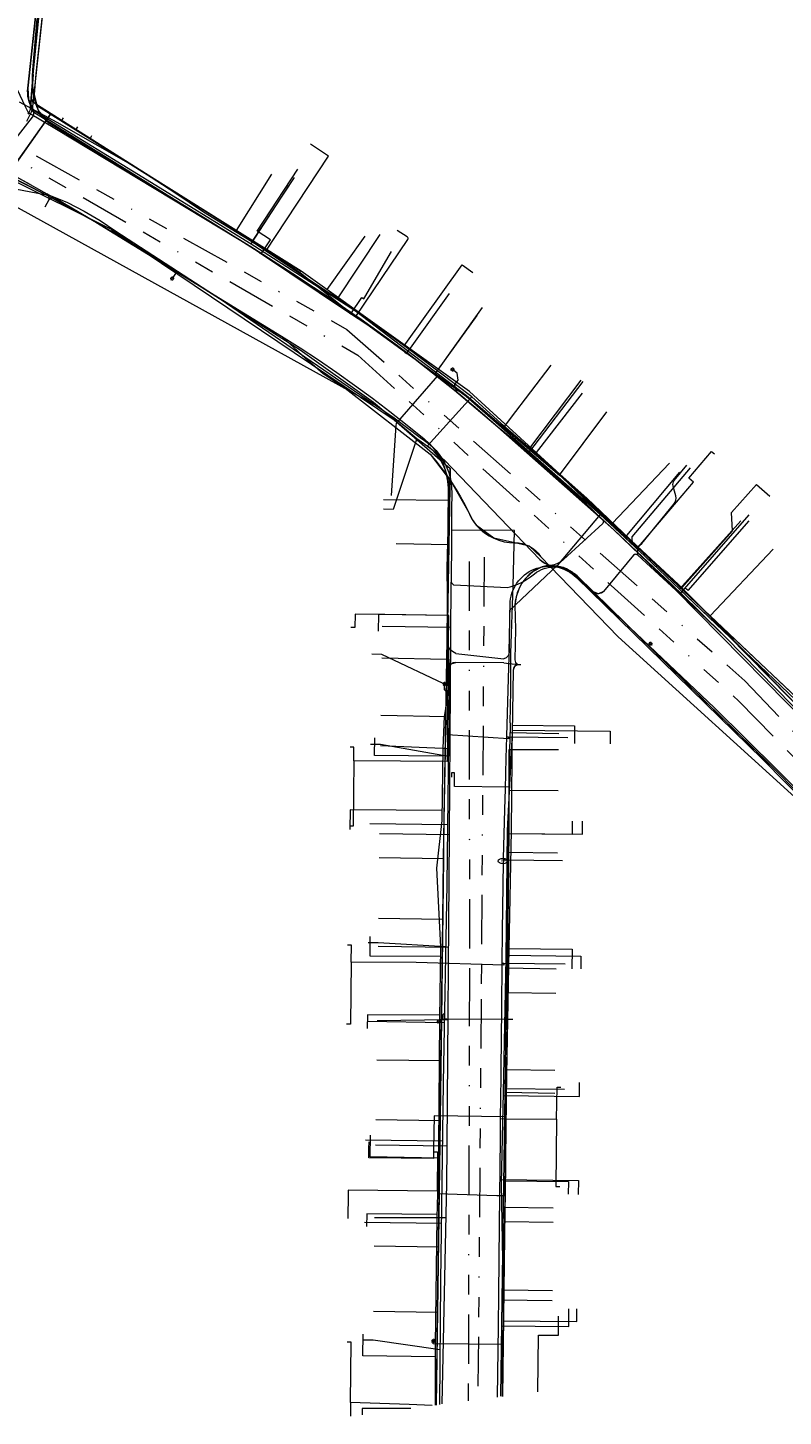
# Model space of a CAD drawing. Header units: metres. Extents: x 191553 to 192958, y 309510 to 310004.
# Tile 25 of 52: x 191921 to 191997, y 309529 to 309669. Entities that reach past the tile are written whole.
import ezdxf
from ezdxf.enums import TextEntityAlignment as Align
from ezdxf.lldxf.tags import DXFTag

# ---------------------------------------------------------------- set-up
doc = ezdxf.new("R2010")
doc.units = ezdxf.units.M
doc.linetypes.add('RI-OVERIG', pattern=[17, 5, -2, 2, -2, 0, -2, 2, -2])
doc.layers.get('0').update_dxf_attribs({"lineweight": 18})
for name, color, linetype, lineweight in [('B-WE-IE-MEUBILAIR_ENEXIS NETBEHEER BV-S', 7, 'Continuous', 18), ('B-WE-KL-DATA_COAXKABEL_10_ZIGGO BV-G', 90, 'KL-DATA-N', 18), ('B-WE-KL-DATA_COAXKABEL_17_ZIGGO BV-G', 90, 'KL-DATA-N', 18), ('B-WE-KL-DATA_COAXKABEL_7_ZIGGO BV-G', 90, 'KL-DATA-N', 18), ('B-WE-KL-DATA_KABELBED_KPN BV-G', 90, 'Continuous', 18), ('B-WE-KL-DATA_KABELBED_ZIGGO BV-G', 90, 'Continuous', 18), ('B-WE-KL-DATA_MANTELBUIS_75_ZIGGO BV-G', 90, 'Continuous', 18), ('B-WE-KL-DATA_MANTELBUIS_POLYVINYLCHLORIDE PVC_70_KPN BV-G', 90, 'Continuous', 18), ('B-WE-KL-DATA_MANTELBUIS_ZIGGO BV-G', 90, 'Continuous', 18), ('B-WE-KL-ET_LS_DUCT_ENEXIS NETBEHEER BV-G', 190, 'Continuous', 18), ('B-WE-KL-ET_LS_ENEXIS NETBEHEER BV-G', 190, 'KL-LS-N', 18), ('B-WE-KL-ET_LS_KABELBED_ENEXIS NETBEHEER BV-G', 190, 'Continuous', 18), ('B-WE-KL-ET_LS_MANTELBUIS_OVERIG_50_ENEXIS NETBEHEER BV-G', 190, 'Continuous', 18), ('B-WE-KL-ET_MS_ENEXIS NETBEHEER BV-G', 130, 'KL-MS-N', 18), ('B-WE-KL-ET_MS_KABELBED_ENEXIS NETBEHEER BV-G', 130, 'Continuous', 18), ('B-WE-KL-ET_MS_MANTELBUIS_50_ENEXIS NETBEHEER BV-G', 130, 'Continuous', 18), ('B-WE-KL-GAS_LD_OVERIG_15_ENEXIS NETBEHEER BV-G', 50, 'KL-GAS-LD-N', 18), ('B-WE-KL-GAS_LD_POLYETHYLEEN PE_25_ENEXIS NETBEHEER BV-G', 50, 'KL-GAS-LD-N', 18), ('B-WE-KL-GAS_LD_POLYVINYLCHLORIDE PVC_63_ENEXIS NETBEHEER BV-G', 50, 'KL-GAS-LD-N', 18), ('B-WE-KL-GAS_LD_POLYVINYLCHLORIDE PVC_90_ENEXIS NETBEHEER BV-G', 50, 'KL-GAS-LD-N', 18), ('B-WE-KL-GAS_LD_STAAL_25_ENEXIS NETBEHEER BV-G', 50, 'KL-GAS-LD-N', 18), ('B-WE-KL-GAS_LD_STAAL_30_ENEXIS NETBEHEER BV-G', 50, 'KL-GAS-LD-N', 18), ('B-WE-KL-WATER_100_NV WATERLEIDINGMAATSCHAPPIJ LIMBURG-G', 170, 'KL-WATER-N', 18), ('B-WE-KL-WATER_200_NV WATERLEIDINGMAATSCHAPPIJ LIMBURG-G', 170, 'KL-WATER-N', 18), ('B-WE-KL-WATER_25_NV WATERLEIDINGMAATSCHAPPIJ LIMBURG-G', 170, 'KL-WATER-N', 18), ('B-WE-KL-WATER_32_NV WATERLEIDINGMAATSCHAPPIJ LIMBURG-G', 170, 'KL-WATER-N', 18), ('B-WE-KL-WATER_33_NV WATERLEIDINGMAATSCHAPPIJ LIMBURG-G', 170, 'KL-WATER-N', 18), ('B-WE-KL-WATER_80_NV WATERLEIDINGMAATSCHAPPIJ LIMBURG-G', 170, 'KL-WATER-N', 18), ('B-WE-KL-WATER_NV WATERLEIDINGMAATSCHAPPIJ LIMBURG-G', 170, 'KL-WATER-N', 18), ('B-WE-KL-WATER_NV WATERLEIDINGMAATSCHAPPIJ LIMBURG-S', 170, 'Continuous', 18), ('B-WE-RI-VRIJVERVAL_POLYVINYLCHLORIDE PVC_310_GEMEENTE GULPEN   WITTEM-G', 210, 'RI-OVERIG', 18), ('V-WE-KL-ET_MS_ENEXIS NETBEHEER BV-G', 130, 'KL-MS-V', 18)]:
    doc.layers.add(name, color=color, linetype=linetype, lineweight=lineweight)
doc.styles.add('NLCS-ISO', font='NLCS-ISO.ttf')
doc.styles.get("Standard").update_dxf_attribs({"font": 'arial.ttf'})
tags = doc.linetypes.add('KL-DATA-N', pattern='A,4,-1,[101,NLCS.SHX,S=0.5,R=0,X=0,Y=0],-1,4,-1,["D",Standard,S=1,R=0,X=-0.25,Y=-0.5],-1.5', length=12.5).pattern_tags.tags
tags[18] = DXFTag(74, 10)
tags = doc.linetypes.add('KL-GAS-LD-N', pattern='A,4,-1,[69,NLCS.SHX,S=0.5,R=0,X=0,Y=0],-1,4,-1,["L",Standard,S=1,R=0,X=0.25,Y=-0.5],-2', length=13).pattern_tags.tags
tags[18] = DXFTag(74, 10)
tags = doc.linetypes.add('KL-LS-N', pattern='A,4,-1,[103,NLCS.SHX,S=0.75,R=0,X=0,Y=0],-1,4,-1,["L",Standard,S=1,R=0,X=0,Y=-0.5],-2', length=13).pattern_tags.tags
tags[18] = DXFTag(74, 10)
tags = doc.linetypes.add('KL-MS-N', pattern='A,4,-1,[103,NLCS.SHX,S=0.75,R=0,X=0,Y=0],-1,4,-1,["M",Standard,S=1,R=0,X=0,Y=-0.5],-2', length=13).pattern_tags.tags
tags[18] = DXFTag(74, 10)
tags = doc.linetypes.add('KL-MS-V', pattern='A,2,[24,NLCS.SHX,S=0.5,R=0,X=0,Y=0],2,-1,[103,NLCS.SHX,S=0.75,R=0,X=0,Y=0],-1,2,[24,NLCS.SHX,S=0.5,R=0,X=0,Y=0],2,-1,["M",Standard,S=1,R=0,X=0,Y=-0.5],-2', length=13).pattern_tags.tags
tags[34] = DXFTag(74, 10)
doc.linetypes.add('KL-WATER-N', pattern='A,7,-0.5,[168,NLCS.SHX,S=0.75,R=0,X=0.75,Y=0],-2', length=9.5)

# ---------------------------------------------------------------- blocks, each defined once
blk = doc.blocks.new('SIE-MEUBILAIR_PAAL_LICHTMAST-SO')
for points in [[(-0.62, 0), (-1, 0)], [(-0.71, 0.71), (-0.44, 0.44)], [(0, 1), (0, 0.62)], [(0.44, 0.44), (0.71, 0.71)], [(1, 0), (0.62, 0)], [(-0.71, -0.71), (-0.44, -0.44)], [(0, -0.62), (0, -1)], [(0.44, -0.44), (0.71, -0.71)]]:
    blk.add_lwpolyline(points)
blk.add_circle((0, 0), 0.5)
blk = doc.blocks.new('SKL-WATER_BRANDKRAAN_BRANDPUT-SO')
at = {"color": 0, "linetype": 'ByBlock', "lineweight": 18}
blk.add_ellipse((0, 0), major_axis=(2.5, 0), ratio=0.54, dxfattribs=at)
at = {"color": 0, "linetype": 'ByBlock', "lineweight": 18, "style": 'NLCS-ISO'}
blk.add_text('bk', height=1.5, dxfattribs=at).set_placement((0.16, 0), align=Align.MIDDLE_CENTER)

msp = doc.modelspace()

# ---------------------------------------------------------------- linework, layer by layer
at = {"layer": 'B-WE-KL-DATA_COAXKABEL_10_ZIGGO BV-G', "flags": 128}
msp.add_lwpolyline([(191927.221, 309658.092), (191925.786, 309658.992)], dxfattribs=at)
at = {"layer": 'B-WE-KL-DATA_COAXKABEL_17_ZIGGO BV-G', "flags": 128}
for points in [[(191929.741, 309687.759), (191928.546, 309686.264), (191927.365, 309684.693), (191926.199, 309683.051), (191925.721, 309682.326), (191925.238, 309681.53), (191924.753, 309680.667), (191924.266, 309679.739), (191923.78, 309678.749), (191923.295, 309677.701), (191922.814, 309676.597), (191922.338, 309675.442), (191921.42, 309665.058)], [(191921.458, 309663.102), (191921.418, 309663.711), (191921.405, 309664.369), (191921.42, 309665.058)], [(191921.458, 309663.102), (191921.488, 309662.822)], [(191927.221, 309658.092), (191923.239, 309660.589), (191919.243, 309654.912), (191918.754, 309654.203)], [(191921.998, 309661.367), (191927.221, 309658.092)], [(191921.998, 309661.367), (191948.601, 309644.682)], [(191929.393, 309648.892), (191958.008, 309629.637), (191963.678, 309624.692), (191963.393, 309609.126)], [(191974.802, 309624.108), (192002.831, 309597.615)]]:
    msp.add_lwpolyline(points, dxfattribs=at)
at = {"layer": 'B-WE-KL-DATA_COAXKABEL_7_ZIGGO BV-G', "flags": 128}
for points in [[(191925.786, 309658.992), (191921.998, 309661.367), (191921.925, 309661.418), (191921.855, 309661.499), (191921.788, 309661.609), (191921.726, 309661.748), (191921.668, 309661.914), (191921.614, 309662.106), (191921.567, 309662.322), (191921.524, 309662.562), (191921.488, 309662.822)], [(191942.019, 309648.81), (191925.786, 309658.992)], [(191951.177, 309642.836), (191948.601, 309644.682), (191925.786, 309658.992)], [(191965.615, 309632.491), (191948.601, 309644.682)], [(191962.469, 309634.745), (191948.601, 309644.682)], [(191989.97, 309609.771), (191974.802, 309624.108), (191965.615, 309632.491)], [(191980.075, 309619.124), (191974.802, 309624.108)], [(191963.538, 309617.017), (191963.393, 309609.126), (191963.041, 309589.05)], [(191963.328, 309605.404), (191963.041, 309589.05)], [(191963.226, 309599.597), (191963.041, 309589.05), (191962.794, 309568.956)], [(191969.43, 309568.93), (191969.652, 309588.045), (191969.652, 309596.232)], [(191962.994, 309585.221), (191962.794, 309568.956)], [(191962.794, 309568.956), (191962.519, 309548.857), (191962.264, 309529.857)], [(191962.39, 309539.261), (191962.794, 309568.956)], [(191962.479, 309545.883), (191962.794, 309568.956)], [(191962.653, 309558.67), (191962.794, 309568.956)], [(191962.794, 309568.956), (191969.43, 309568.93)], [(191969.43, 309568.93), (191969.237, 309552.277), (191968.959, 309530.731)], [(191969.43, 309568.93), (191969.371, 309563.839)], [(191969.237, 309552.277), (191969.098, 309541.522)], [(191969.237, 309552.277), (191969.187, 309548.429)]]:
    msp.add_lwpolyline(points, dxfattribs=at)
at = {"layer": 'B-WE-KL-DATA_KABELBED_KPN BV-G', "flags": 128}
for points in [[(191921.397, 309661.056), (191923.949, 309684.847)], [(191921.397, 309661.056), (191920.804, 309659.831)], [(191921.397, 309661.056), (191931.518, 309654.853), (191943.543, 309647.447), (191943.911, 309647.22), (191954.105, 309640.672), (191965.322, 309632.084), (191974.736, 309624.031)], [(191916.086, 309653.233), (191956.229, 309631.031)], [(191917.659, 309653.407), (191923.184, 309652.363), (191924.932, 309651.626), (191926.626, 309650.771), (191928.257, 309649.802), (191929.818, 309648.724), (191940.385, 309641.878), (191955.167, 309631.744), (191956.229, 309631.031)], [(191943.542, 309647.446), (191943.543, 309647.447), (191947.35, 309653.338)], [(191956.229, 309631.031), (191958.013, 309629.836), (191960.62, 309627.824), (191961.063, 309627.55), (191961.482, 309627.24), (191961.874, 309626.897), (191962.236, 309626.523), (191962.566, 309626.12), (191962.862, 309625.691), (191963.121, 309625.239), (191963.342, 309624.768), (191963.524, 309624.28), (191963.664, 309623.778), (191963.763, 309623.267), (191963.819, 309622.749), (191963.832, 309622.228), (191963.819, 309620.503), (191963.805, 309618.459), (191963.805, 309618.458)], [(191975.026, 309623.756), (191974.736, 309624.031), (191979.534, 309630.434)], [(191981.392, 309617.715), (191986.924, 309624.343)], [(191975.026, 309623.756), (191981.392, 309617.715), (191983.486, 309615.727), (191986.869, 309612.488), (191991.752, 309607.812), (192000, 309599.46)], [(191963.805, 309618.458), (191963.798, 309617.41), (191963.77, 309613.25), (191963.769, 309613.206), (191963.769, 309613.205)], [(191970.166, 309618.424), (191963.805, 309618.459)], [(191970.043, 309612.81), (191970.043, 309612.811), (191970.166, 309618.424)], [(191986.869, 309612.488), (191993.075, 309619.409)], [(191970.044, 309612.811), (191970.506, 309612.988), (191970.955, 309613.199), (191971.386, 309613.443), (191971.799, 309613.717), (191972.19, 309614.021), (191972.42, 309614.188), (191972.664, 309614.334), (191972.919, 309614.458), (191973.184, 309614.56), (191973.457, 309614.638), (191973.736, 309614.692), (191974.019, 309614.721), (191974.303, 309614.726), (191974.586, 309614.706), (191974.866, 309614.661), (191975.142, 309614.592), (191975.41, 309614.5), (191975.67, 309614.384), (191975.918, 309614.246), (191990.425, 309600.452), (192000, 309590.966), (192012.539, 309578.544)], [(191962.863, 309529.972), (191963.337, 309552.34), (191963.364, 309556.073), (191963.59, 309587.605), (191963.696, 309602.336), (191963.769, 309613.205)], [(191963.769, 309613.206), (191963.788, 309613.164), (191963.81, 309613.125), (191963.836, 309613.087), (191963.864, 309613.051), (191963.895, 309613.018), (191963.929, 309612.987), (191963.965, 309612.959), (191964.003, 309612.934), (191964.043, 309612.912)], [(191969.453, 309612.639), (191969.75, 309612.718), (191970.043, 309612.811), (191970.044, 309612.811)], [(191969.75, 309598.95), (191969.795, 309602.19), (191969.82, 309606.007), (191970.043, 309612.81)], [(191963.738, 309608.612), (191956.787, 309608.712)], [(191969.75, 309598.95), (191969.736, 309597.95), (191974.649, 309597.867)], [(191968.795, 309530.746), (191968.932, 309540.517), (191969.063, 309549.905), (191969.226, 309561.53), (191969.402, 309574.128), (191969.566, 309585.851), (191969.736, 309597.95)], [(191963.653, 309596.319), (191956.618, 309596.621)], [(191963.59, 309587.605), (191956.523, 309587.707)], [(191969.566, 309585.851), (191974.53, 309585.768)], [(191963.508, 309576.201), (191956.375, 309576.304)], [(191969.402, 309574.128), (191974.39, 309574.044)], [(191963.456, 309568.877), (191956.291, 309568.781)], [(191969.226, 309561.53), (191974.244, 309561.445)], [(191963.364, 309556.073), (191956.103, 309556.178)], [(191969.063, 309549.905), (191974.108, 309549.82)], [(191963.262, 309548.822), (191956.018, 309548.827)], [(191968.932, 309540.517), (191973.995, 309540.432)]]:
    msp.add_lwpolyline(points, dxfattribs=at)
at = {"layer": 'B-WE-KL-DATA_KABELBED_ZIGGO BV-G', "flags": 128}
for points in [[(191923.239, 309660.589), (191921.925, 309661.418), (191921.668, 309661.914), (191921.524, 309662.562), (191921.418, 309663.711), (191921.42, 309665.058), (191921.879, 309670.25)], [(191922.716, 309659.846), (191923.239, 309660.589)], [(191925.786, 309658.992), (191923.239, 309660.589)], [(191925.786, 309658.992), (191925.986, 309659.312)], [(191927.221, 309658.092), (191927.416, 309658.439)], [(191942.019, 309648.81), (191927.221, 309658.092)], [(191929.393, 309648.892), (191918.754, 309654.203)], [(191945.588, 309654.5), (191942.019, 309648.81)], [(191948.601, 309644.682), (191942.019, 309648.81)], [(191955.033, 309648.217), (191951.177, 309642.836)], [(191962.469, 309634.745), (191951.177, 309642.836)], [(191966.374, 309640.195), (191962.469, 309634.745)], [(191972.384, 309626.315), (191965.615, 309632.491), (191962.469, 309634.745)], [(191977.036, 309632.332), (191972.384, 309626.315)], [(191980.075, 309619.124), (191972.384, 309626.315)], [(191963.538, 309617.017), (191963.678, 309624.692)], [(191985.859, 309625.244), (191980.075, 309619.124)], [(191989.97, 309609.771), (191980.075, 309619.124)], [(191958.209, 309617.115), (191963.538, 309617.017)], [(191963.328, 309605.404), (191963.538, 309617.017)], [(191996.362, 309616.534), (191989.97, 309609.771)], [(192002.641, 309597.795), (191989.97, 309609.771)], [(191956.742, 309605.52), (191963.328, 309605.404)], [(191963.226, 309599.597), (191963.328, 309605.404)], [(191956.661, 309599.712), (191963.226, 309599.597)], [(191962.994, 309585.221), (191963.226, 309599.597)], [(191969.652, 309596.232), (191974.635, 309596.232)], [(191969.461, 309571.627), (191969.652, 309592.139)], [(191969.652, 309592.139), (191974.592, 309592.09)], [(191956.492, 309585.301), (191962.994, 309585.221)], [(191962.918, 309579.066), (191962.994, 309585.221)], [(191956.412, 309579.146), (191962.918, 309579.066)], [(191962.794, 309568.956), (191962.918, 309579.066)], [(191969.43, 309568.93), (191969.461, 309571.627)], [(191969.461, 309571.627), (191974.362, 309571.571)], [(191962.736, 309564.737), (191962.794, 309568.956)], [(191962.794, 309568.956), (191963.315, 309568.954)], [(191969.126, 309568.931), (191969.43, 309568.93)], [(191969.43, 309568.93), (191970.019, 309568.922)], [(191956.232, 309564.826), (191962.736, 309564.737)], [(191962.653, 309558.67), (191962.736, 309564.737)], [(191969.187, 309548.429), (191969.371, 309563.839)], [(191969.371, 309563.839), (191974.271, 309563.782)], [(191956.142, 309558.759), (191962.653, 309558.67)], [(191962.479, 309545.883), (191962.653, 309558.67)], [(191969.098, 309541.522), (191969.187, 309548.429)], [(191969.187, 309548.429), (191974.091, 309548.37)], [(191955.983, 309545.97), (191962.479, 309545.883)], [(191962.39, 309539.261), (191962.479, 309545.883)], [(191968.959, 309530.731), (191969.098, 309541.522)], [(191969.098, 309541.522), (191974.008, 309541.463)], [(191955.901, 309539.348), (191962.39, 309539.261)], [(191962.294, 309529.861), (191962.39, 309539.261)]]:
    msp.add_lwpolyline(points, dxfattribs=at)
at = {"layer": 'B-WE-KL-DATA_MANTELBUIS_75_ZIGGO BV-G', "flags": 128}
msp.add_lwpolyline([(191919.219, 309654.877), (191922.716, 309659.846)], dxfattribs=at)
at = {"layer": 'B-WE-KL-DATA_MANTELBUIS_POLYVINYLCHLORIDE PVC_70_KPN BV-G', "flags": 128}
msp.add_lwpolyline([(191964.043, 309612.912), (191969.453, 309612.639)], dxfattribs=at)
at = {"layer": 'B-WE-KL-DATA_MANTELBUIS_ZIGGO BV-G', "flags": 128}
msp.add_lwpolyline([(191963.315, 309568.954), (191969.126, 309568.931)], dxfattribs=at)
at = {"layer": 'B-WE-KL-ET_LS_DUCT_ENEXIS NETBEHEER BV-G', "flags": 128}
for points in [[(191972.752, 309615.501), (191963.096, 309625.531)], [(191975.139, 309615.488), (191979.116, 309619.123)], [(191982.238, 309615.934), (191979.195, 309612.239)]]:
    msp.add_lwpolyline(points, dxfattribs=at)
at = {"layer": 'B-WE-KL-ET_LS_ENEXIS NETBEHEER BV-G', "flags": 128}
for points in [[(191921.192, 309661.186), (191921.477, 309664.615), (191922.537, 309675.419), (191923.689, 309685.571), (191923.732, 309685.768)], [(191921.212, 309661.41), (191921.477, 309664.615)], [(191924.353, 309659.934), (191924.525, 309660.213)], [(191918.138, 309654.582), (191918.972, 309654.458), (191919.787, 309654.245), (191921.179, 309653.457), (191922.865, 309652.522), (191923.052, 309652.263), (191923.094, 309651.946)], [(191943.658, 309647.736), (191947.901, 309654.173)], [(191923.052, 309652.263), (191922.975, 309652.404), (191922.865, 309652.522)], [(191922.865, 309652.522), (191923.748, 309652.056), (191932.902, 309646.633)], [(191923.094, 309651.946), (191923.384, 309652.117), (191923.717, 309652.073)], [(191954.131, 309640.099), (191959.374, 309647.877), (191959.412, 309647.956), (191959.416, 309648.029), (191959.384, 309648.094), (191959.318, 309648.153), (191958.318, 309648.816)], [(191936, 309644.66), (191935.545, 309643.945)], [(191962.069, 309634.201), (191966.957, 309641.007)], [(191964.255, 309633.336), (191964.477, 309633.645), (191964.377, 309634.362), (191963.904, 309634.735)], [(191964.406, 309632.338), (191964.406, 309632.398), (191964.195, 309632.808), (191964.136, 309633.17), (191964.255, 309633.336)], [(191971.625, 309626.302), (191977.113, 309633.528)], [(191960.291, 309627.734), (191957.916, 309620.558), (191956.916, 309620.568)], [(191960.291, 309627.734), (191961.73, 309626.679), (191963.096, 309625.531)], [(191973.53, 309624.657), (191971.625, 309626.302)], [(191979.092, 309619.548), (191977.264, 309621.279), (191975.41, 309622.982), (191973.53, 309624.657)], [(191982.673, 309615.939), (191982.659, 309616.482), (191982.105, 309617.048), (191982.079, 309617.787), (191987.978, 309624.768)], [(191986.898, 309611.979), (191993.921, 309619.997)], [(191982.673, 309615.939), (191982.455, 309616.025), (191982.238, 309615.934)], [(191973.827, 309614.883), (191973.39, 309614.841), (191972.962, 309614.747), (191972.07, 309614.279), (191971.323, 309613.604), (191970.931, 309613.076), (191970.628, 309612.493), (191970.341, 309611.693), (191970.229, 309610.85)], [(191972.752, 309615.501), (191973.243, 309615.111), (191973.827, 309614.883)], [(191979.195, 309612.239), (191978.688, 309612.015), (191978.165, 309612.201), (191976.512, 309613.819), (191976.391, 309613.936), (191976.264, 309614.047), (191975.123, 309614.69), (191973.827, 309614.883)], [(191976.391, 309613.936), (191995.914, 309594.831)], [(191996.843, 309593.922), (191976.391, 309613.936)], [(191963.602, 309602.624), (191956.747, 309605.881), (191955.747, 309605.895)], [(191983.74, 309606.745), (191983.95, 309606.96)], [(191962.614, 309529.903), (191962.739, 309542.395), (191962.997, 309562.479), (191963.357, 309582.618), (191963.603, 309602.719), (191963.581, 309604.464), (191963.768, 309604.913), (191964.23, 309605.068)], [(191970.516, 309604.858), (191970.186, 309604.648), (191970.05, 309604.281)], [(191970.216, 309605.325), (191970.295, 309605.046), (191970.516, 309604.858)], [(191963.592, 309601.778), (191963.098, 309602.28), (191963.105, 309602.881)], [(191969.954, 309598.214), (191979.869, 309598.117), (191979.856, 309596.816)], [(191963.515, 309595.524), (191956.62, 309596.752), (191955.62, 309596.766)], [(191995.914, 309594.831), (191996.843, 309593.922), (192000, 309590.665), (192013.23, 309577.146)], [(191969.672, 309592.418), (191964.094, 309592.481), (191964.111, 309593.876), (191963.795, 309593.88), (191963.79, 309593.442)], [(191969.449, 309587.748), (191977.049, 309587.674), (191977.049, 309588.974)], [(191963.43, 309588.617), (191955.536, 309588.719)], [(191969.452, 309588.047), (191969.302, 309575.103), (191969.044, 309561.505), (191968.837, 309552.281), (191969.074, 309538.689), (191968.961, 309530.732)], [(191963.243, 309576.264), (191956.38, 309576.663), (191955.38, 309576.676)], [(191969.305, 309575.405), (191976.906, 309575.317), (191976.89, 309574.015)], [(191963.124, 309569.579), (191962.921, 309569.383), (191962.917, 309569.095), (191962.508, 309568.699)], [(191963.106, 309568.579), (191955.29, 309568.696)], [(191969.037, 309561.207), (191976.741, 309561.118), (191976.741, 309562.518)], [(191962.921, 309556.576), (191955.111, 309556.693)], [(191968.846, 309552.684), (191976.642, 309552.594), (191976.625, 309551.191)], [(191962.814, 309548.242), (191955.012, 309548.338)], [(191969.07, 309538.39), (191976.471, 309538.302), (191976.486, 309539.605)], [(191962.669, 309535.443), (191955.865, 309536.421), (191954.865, 309536.434)], [(191961.961, 309536.056), (191961.965, 309536.356)], [(191969.036, 309535.992), (191961.961, 309536.056)]]:
    msp.add_lwpolyline(points, dxfattribs=at)
at = {"layer": 'B-WE-KL-ET_LS_KABELBED_ENEXIS NETBEHEER BV-G', "flags": 128}
for points in [[(191921.477, 309664.615), (191921.29, 309662.35)], [(191921.29, 309662.35), (191921.212, 309661.41)], [(191953.217, 309640.748), (191948.492, 309644.513), (191944.074, 309647.473), (191939.711, 309650.235), (191921.624, 309661.658), (191921.484, 309661.798), (191921.378, 309661.966), (191921.312, 309662.153), (191921.29, 309662.35)], [(191921.212, 309661.41), (191921.192, 309661.186), (191921.134, 309660.968), (191921.041, 309660.763), (191920.914, 309660.577)], [(191953.217, 309640.748), (191948.214, 309644.098), (191943.75, 309646.968), (191935.749, 309651.935), (191921.535, 309660.766), (191921.4, 309660.894), (191921.298, 309661.05), (191921.234, 309661.225), (191921.212, 309661.41)], [(191921.179, 309653.457), (191920.135, 309654.048)], [(191922.865, 309652.522), (191923.717, 309652.073)], [(191923.094, 309651.946), (191923.093, 309652.107), (191923.052, 309652.263)], [(191922.675, 309651.207), (191923.094, 309651.946)], [(191923.094, 309651.946), (191923.225, 309652.056), (191923.384, 309652.117), (191923.554, 309652.123), (191923.717, 309652.073)], [(191923.717, 309652.073), (191932.902, 309646.633), (191948.49, 309636.707), (191955.917, 309631.403), (191960.291, 309627.734), (191961.019, 309627.219), (191961.73, 309626.679), (191962.423, 309626.117), (191963.096, 309625.531)], [(191971.625, 309626.302), (191970.07, 309627.608), (191968.499, 309628.895), (191964.105, 309632.591), (191959.013, 309636.617), (191957.867, 309637.446), (191953.217, 309640.748)], [(191979.092, 309619.548), (191979.152, 309619.451), (191979.177, 309619.34), (191979.165, 309619.226), (191979.116, 309619.123)], [(192057.04, 309542.227), (192050.334, 309547.492), (192036.6, 309561.469), (192031.691, 309566.547), (192023.774, 309574.706), (192019.066, 309579.364), (192009.331, 309589.301), (192000, 309598.664), (191986.506, 309612.378), (191982.673, 309615.939), (191982.572, 309616.003), (191982.455, 309616.025), (191982.337, 309616.001), (191982.238, 309615.934)], [(191972.962, 309614.747), (191972.501, 309614.541), (191972.07, 309614.279), (191971.676, 309613.965), (191971.323, 309613.604), (191971.116, 309613.348), (191970.931, 309613.076), (191970.768, 309612.791), (191970.628, 309612.493), (191970.463, 309612.101), (191970.341, 309611.693), (191970.262, 309611.274), (191970.229, 309610.85), (191970.265, 309608.444), (191970.216, 309605.325), (191970.234, 309605.179), (191970.295, 309605.046), (191970.391, 309604.935), (191970.516, 309604.858)], [(191972.752, 309615.501), (191972.983, 309615.288), (191973.243, 309615.111), (191973.527, 309614.975), (191973.827, 309614.883)], [(191975.139, 309615.488), (191974.857, 309615.25), (191974.538, 309615.067), (191974.191, 309614.943), (191973.827, 309614.883)], [(191973.827, 309614.883), (191974.156, 309614.879), (191974.484, 309614.846), (191974.807, 309614.782), (191975.123, 309614.69), (191975.429, 309614.569), (191975.723, 309614.421), (191976.002, 309614.246), (191976.264, 309614.047)], [(191976.391, 309613.936), (191978.165, 309612.201)], [(191979.195, 309612.239), (191979.087, 309612.148), (191978.963, 309612.078), (191978.828, 309612.033), (191978.688, 309612.015), (191978.546, 309612.023), (191978.408, 309612.058), (191978.28, 309612.118), (191978.165, 309612.201)], [(191978.165, 309612.201), (191995.914, 309594.831)], [(191963.581, 309604.464), (191963.59, 309604.589), (191963.626, 309604.709), (191963.686, 309604.819), (191963.768, 309604.913), (191963.868, 309604.988), (191963.982, 309605.041), (191964.105, 309605.068), (191964.23, 309605.068)], [(191969.097, 309605.022), (191970.516, 309604.858)], [(191970.516, 309604.858), (191970.334, 309604.78), (191970.186, 309604.648), (191970.088, 309604.476), (191970.05, 309604.281), (191969.949, 309597.913), (191969.452, 309588.047)], [(191970.516, 309604.858), (191970.805, 309604.855)]]:
    msp.add_lwpolyline(points, dxfattribs=at)
at = {"layer": 'B-WE-KL-ET_LS_MANTELBUIS_OVERIG_50_ENEXIS NETBEHEER BV-G', "flags": 128}
msp.add_lwpolyline([(191969.097, 309605.022), (191964.23, 309605.068)], dxfattribs=at)
at = {"layer": 'B-WE-KL-ET_MS_ENEXIS NETBEHEER BV-G', "flags": 128}
for points in [[(192057.217, 309542.25), (192051.807, 309546.742), (192043.17, 309554.576), (192036.745, 309561.174), (192000, 309598.983), (191991.551, 309607.591), (191980.246, 309618.482), (191968.499, 309628.895), (191964.756, 309632.083), (191960.919, 309635.158), (191954.672, 309639.779), (191948.214, 309644.098), (191942.012, 309648.066), (191935.749, 309651.935), (191923.053, 309659.676), (191921.994, 309660.962), (191921.602, 309662.582), (191921.782, 309664.66), (191924.028, 309685.541), (191924.261, 309686.057), (191924.739, 309686.36)], [(191920.926, 309663.233), (191920.994, 309662.111), (191921.429, 309661.075), (191921.536, 309660.675), (191921.394, 309660.286)], [(191917.697, 309655.552), (191917.753, 309655.175), (191917.964, 309654.857), (191922.934, 309652.344), (191927.798, 309649.634), (191946.602, 309638.115), (191948.685, 309636.193), (191950.817, 309634.326), (191953.048, 309632.83)], [(191961.636, 309626.145), (191963.789, 309623.333), (191965.546, 309620.259), (191965.878, 309619.55), (191966.349, 309618.921)], [(191964.24, 309605.969), (191964.071, 309606.052), (191963.915, 309606.158), (191963.774, 309606.283), (191963.651, 309606.426), (191963.548, 309606.585), (191963.468, 309606.755), (191963.411, 309606.935), (191963.379, 309607.121), (191963.514, 309622.717), (191963.447, 309623.428), (191963.306, 309624.128), (191963.093, 309624.81)], [(192005.228, 309585.189), (192003.749, 309586.713), (192000, 309590.096), (191980.656, 309607.665), (191972.813, 309615.803), (191971.686, 309616.83), (191970.202, 309617.177), (191968.09, 309617.632), (191966.349, 309618.921)], [(191969.646, 309606.149), (191969.604, 309605.911), (191969.492, 309605.698), (191969.319, 309605.529), (191969.103, 309605.421)]]:
    msp.add_lwpolyline(points, dxfattribs=at)
at = {"layer": 'B-WE-KL-ET_MS_KABELBED_ENEXIS NETBEHEER BV-G', "flags": 128}
for points in [[(191921.397, 309667.612), (191923.294, 309685.286), (191923.32, 309685.429), (191923.367, 309685.567), (191923.433, 309685.697), (191923.517, 309685.815), (191923.617, 309685.921), (191923.732, 309686.01), (191923.858, 309686.082), (191923.994, 309686.135), (191924.739, 309686.36)], [(191921.394, 309660.286), (191921.495, 309660.47), (191921.536, 309660.675), (191921.513, 309660.883), (191921.429, 309661.075), (191921.288, 309661.319), (191921.168, 309661.575), (191921.07, 309661.839), (191920.994, 309662.111), (191920.942, 309662.389), (191920.913, 309662.669), (191920.908, 309662.951), (191920.926, 309663.233), (191921.397, 309667.612)], [(191923.053, 309659.676), (191922.735, 309659.95), (191922.45, 309660.259), (191922.202, 309660.598), (191921.994, 309660.962), (191921.827, 309661.348), (191921.706, 309661.75), (191921.63, 309662.163), (191921.602, 309662.582)], [(191917.697, 309655.552), (191917.704, 309655.36), (191917.753, 309655.175), (191917.841, 309655.004), (191917.964, 309654.857), (191920.461, 309653.626), (191922.934, 309652.344), (191925.379, 309651.014), (191927.798, 309649.634)], [(191991.551, 309607.591), (191988.767, 309610.358), (191985.955, 309613.095), (191983.115, 309615.804), (191980.246, 309618.482), (191977.35, 309621.131), (191974.427, 309623.75), (191971.476, 309626.338), (191968.499, 309628.895), (191966.639, 309630.503), (191964.756, 309632.083), (191962.849, 309633.635), (191960.919, 309635.158), (191959.378, 309636.341), (191957.823, 309637.505), (191956.255, 309638.651), (191954.672, 309639.779), (191953.077, 309640.887), (191951.469, 309641.977), (191949.848, 309643.047), (191945.121, 309646.094), (191942.012, 309648.066), (191938.888, 309650.013), (191935.749, 309651.935)], [(191946.602, 309638.115), (191948.484, 309636.92), (191950.345, 309635.694), (191952.185, 309634.437), (191954.003, 309633.148), (191955.8, 309631.829), (191957.573, 309630.479), (191959.324, 309629.1), (191961.051, 309627.691), (191961.576, 309627.207), (191962.047, 309626.67), (191962.46, 309626.088), (191962.81, 309625.465), (191963.093, 309624.81)], [(191953.048, 309632.83), (191961.636, 309626.145), (191962.209, 309625.469), (191962.759, 309624.775), (191963.286, 309624.063), (191963.789, 309623.333), (191964.266, 309622.587), (191964.719, 309621.826), (191965.146, 309621.049), (191965.546, 309620.259), (191965.694, 309619.896), (191965.878, 309619.55), (191966.097, 309619.224), (191966.349, 309618.921)], [(191966.349, 309618.921), (191966.729, 309618.532), (191967.15, 309618.185), (191967.605, 309617.884), (191968.09, 309617.632), (191968.599, 309617.434), (191969.125, 309617.291), (191969.661, 309617.205), (191970.202, 309617.177), (191970.587, 309617.162), (191970.966, 309617.099), (191971.335, 309616.987), (191971.686, 309616.83), (191972.015, 309616.629), (191972.316, 309616.389), (191972.583, 309616.112), (191972.813, 309615.803)], [(191969.646, 309606.149), (191969.735, 309610.932), (191969.751, 309611.218), (191969.787, 309611.503), (191969.844, 309611.784), (191969.922, 309612.06), (191970.019, 309612.33), (191970.135, 309612.592), (191970.271, 309612.845), (191970.424, 309613.087), (191970.594, 309613.317), (191970.781, 309613.535), (191970.983, 309613.738), (191971.2, 309613.927), (191971.429, 309614.099), (191971.67, 309614.254), (191971.922, 309614.39), (191972.184, 309614.509), (191972.453, 309614.608), (191972.728, 309614.687), (191973.009, 309614.746), (191973.293, 309614.784), (191973.579, 309614.802), (191973.866, 309614.798), (191974.152, 309614.774), (191974.435, 309614.73), (191974.714, 309614.664), (191974.988, 309614.579), (191975.255, 309614.474), (191975.514, 309614.35), (191975.762, 309614.207), (191976, 309614.047), (191976.226, 309613.87), (191976.438, 309613.677), (191995.26, 309595.257), (192000, 309590.47)], [(191964.24, 309605.969), (191969.103, 309605.421)]]:
    msp.add_lwpolyline(points, dxfattribs=at)
at = {"layer": 'B-WE-KL-ET_MS_MANTELBUIS_50_ENEXIS NETBEHEER BV-G', "flags": 128}
msp.add_lwpolyline([(191917.697, 309655.552), (191921.394, 309660.286)], dxfattribs=at)
at = {"layer": 'B-WE-KL-GAS_LD_OVERIG_15_ENEXIS NETBEHEER BV-G', "flags": 128}
msp.add_lwpolyline([(191986.305, 309622.643), (191986.228, 309622.943), (191986.207, 309623.09), (191986.22, 309623.229), (191986.268, 309623.36), (191986.349, 309623.484), (191987.635, 309625.052)], dxfattribs=at)
at = {"layer": 'B-WE-KL-GAS_LD_POLYETHYLEEN PE_25_ENEXIS NETBEHEER BV-G', "flags": 128}
msp.add_lwpolyline([(191982.64, 309616.808), (191982.865, 309616.925), (191983.049, 309617.098), (191986.312, 309621.076), (191986.443, 309621.275), (191986.517, 309621.486), (191986.535, 309621.709), (191986.497, 309621.944), (191986.305, 309622.643)], dxfattribs=at)
at = {"layer": 'B-WE-KL-GAS_LD_POLYVINYLCHLORIDE PVC_63_ENEXIS NETBEHEER BV-G', "flags": 128}
for points in [[(191965.178, 309631.213), (191961.382, 309627.002), (191961.641, 309626.782), (191961.886, 309626.547), (191962.117, 309626.298), (191962.332, 309626.036), (191962.532, 309625.762), (191962.716, 309625.476), (191962.882, 309625.18), (191963.031, 309624.875), (191963.161, 309624.561), (191963.273, 309624.241), (191963.365, 309623.914), (191963.438, 309623.583), (191963.492, 309623.247), (191963.526, 309622.91), (191963.539, 309622.57), (191963.533, 309622.231), (191963.344, 309614.643), (191963.393, 309609.126), (191963.604, 309602.716), (191963.06, 309599.581), (191962.915, 309596.382), (191962.841, 309589.051), (191962.278, 309584.232), (191962.675, 309576.267), (191962.594, 309568.957), (191962.502, 309556.068), (191962.381, 309551.282)], [(191969.959, 309598.913), (191969.852, 309588.043), (191969.621, 309576.101), (191969.344, 309561.502), (191969.223, 309551.079)], [(191962.381, 309551.282), (191962.319, 309548.859), (191962.159, 309535.942), (191962.151, 309529.843)], [(191962.381, 309551.282), (191968.4, 309551.086), (191969.223, 309551.079)], [(191969.223, 309551.079), (191968.874, 309538.691), (191968.931, 309530.728)]]:
    msp.add_lwpolyline(points, dxfattribs=at)
at = {"layer": 'B-WE-KL-GAS_LD_POLYVINYLCHLORIDE PVC_90_ENEXIS NETBEHEER BV-G', "flags": 128}
for points in [[(191965.846, 309631.955), (191959.247, 309636.942), (191954.114, 309640.667), (191948.435, 309644.432), (191944.026, 309647.385), (191938.709, 309650.65), (191935.821, 309652.631), (191931.584, 309655.35), (191923.911, 309659.728), (191920.096, 309661.811)], [(191965.846, 309631.955), (191965.178, 309631.213)], [(191965.846, 309631.955), (191968.802, 309629.293), (191974.802, 309624.108), (191977.507, 309621.699), (191982.596, 309616.851), (191983.531, 309615.95), (191986.768, 309612.969), (191991.812, 309607.894), (192000, 309599.441), (192003.017, 309596.258), (192018.194, 309580.33), (192023.774, 309574.706), (192020.397, 309571.116), (192019.596, 309570.345)]]:
    msp.add_lwpolyline(points, dxfattribs=at)
at = {"layer": 'B-WE-KL-GAS_LD_STAAL_25_ENEXIS NETBEHEER BV-G', "flags": 128}
for points in [[(191945.023, 309646.717), (191951.356, 309656.327), (191949.518, 309657.538)], [(191952.282, 309641.882), (191956.591, 309648.383)], [(191959.004, 309637.118), (191964.898, 309645.317), (191965.954, 309644.559)], [(191971.721, 309626.77), (191976.93, 309633.631)], [(191987.12, 309612.614), (191992.246, 309618.397), (191992.135, 309620.232), (191994.658, 309623.079), (191996.009, 309621.89)], [(191963.514, 309621.472), (191956.932, 309621.538)], [(191957.073, 309609.909), (191956.404, 309609.917), (191956.38, 309608.218)], [(191969.957, 309598.714), (191976.257, 309598.651), (191976.239, 309596.851)], [(191962.907, 309595.579), (191956.004, 309595.625), (191956.029, 309597.429)], [(191962.851, 309590.05), (191953.554, 309590.134), (191953.528, 309588.146)], [(191969.846, 309587.744), (191976.049, 309587.682), (191976.062, 309588.982)], [(191962.664, 309575.264), (191955.562, 309575.309), (191955.588, 309577.314)], [(191969.621, 309576.101), (191976.014, 309576.025), (191975.99, 309574.025)], [(191962.598, 309569.356), (191955.296, 309569.385), (191955.279, 309567.996)], [(191969.351, 309561.901), (191975.249, 309561.833)], [(191962.471, 309554.864), (191955.583, 309554.987), (191955.618, 309557.178)], [(191969.24, 309552.576), (191975.64, 309552.503), (191975.625, 309551.202)], [(191962.327, 309549.156), (191955.222, 309549.236), (191955.207, 309547.937)], [(191968.88, 309537.892), (191975.664, 309537.812), (191975.686, 309539.612)], [(191962.157, 309534.74), (191954.844, 309534.842), (191954.872, 309537.04)], [(191959.686, 309529.521), (191954.75, 309529.521), (191954.749, 309528.877)]]:
    msp.add_lwpolyline(points, dxfattribs=at)
at = {"layer": 'B-WE-KL-GAS_LD_STAAL_30_ENEXIS NETBEHEER BV-G', "flags": 128}
msp.add_lwpolyline([(191963.387, 309609.83), (191957.073, 309609.909)], dxfattribs=at)
at = {"layer": 'B-WE-KL-WATER_100_NV WATERLEIDINGMAATSCHAPPIJ LIMBURG-G', "flags": 128}
msp.add_lwpolyline([(191978.862, 309620.029), (191974.536, 309614.912), (191969.67, 309610.317), (191969.635, 309606.617)], dxfattribs=at)
at = {"layer": 'B-WE-KL-WATER_200_NV WATERLEIDINGMAATSCHAPPIJ LIMBURG-G', "flags": 128}
for points in [[(191978.862, 309620.029), (191968.85, 309628.847), (191965.272, 309631.998), (191962.551, 309633.969), (191959.054, 309636.502), (191955.223, 309639.279), (191953.486, 309640.443), (191944.374, 309646.55), (191943.751, 309646.968), (191923.842, 309659.032), (191920.994, 309660.718), (191920.702, 309661.328), (191917.181, 309668.716)], [(192050.044, 309541.314), (192038.858, 309552.659), (192038.325, 309553.2), (192025.376, 309566.333), (192025.169, 309566.543), (192024.611, 309567.108), (192027.359, 309570.406), (192018.477, 309578.929), (192017.037, 309580.311), (192012.146, 309585.004), (192003.081, 309593.702), (192002.97, 309597.344), (192000.109, 309599.844), (191986.908, 309612.449), (191983.403, 309615.797), (191982.351, 309616.778), (191978.862, 309620.029)]]:
    msp.add_lwpolyline(points, dxfattribs=at)
at = {"layer": 'B-WE-KL-WATER_25_NV WATERLEIDINGMAATSCHAPPIJ LIMBURG-G', "flags": 128}
for points in [[(191944.374, 309646.55), (191944.416, 309646.522), (191944.54, 309646.439), (191945.476, 309647.858), (191944.14, 309648.739), (191948.267, 309655.001)], [(191955.035, 309642.055), (191957.732, 309646.666)], [(191959.811, 309637.127), (191963.615, 309642.423)], [(191969.786, 309629.75), (191973.899, 309635.165)], [(191958.175, 309629.058), (191957.694, 309621.978)], [(191987.826, 309623.719), (191990.118, 309626.43), (191990.423, 309626.172)], [(191987.605, 309612.486), (191987.756, 309612.355), (191993.916, 309619.388)], [(191963.39, 309597.725), (191963.548, 309609.824), (191954.049, 309609.948), (191954.031, 309608.598), (191953.631, 309608.603)], [(191963.39, 309597.725), (191963.374, 309595.025), (191953.924, 309595.083)], [(191969.578, 309597.514), (191969.577, 309597.314), (191963.39, 309597.725)], [(191969.378, 309597.516), (191969.428, 309597.516), (191969.578, 309597.514)], [(191969.578, 309597.514), (191975.578, 309597.456)], [(191953.924, 309595.083), (191953.932, 309596.483), (191953.532, 309596.485)], [(191953.924, 309595.083), (191953.865, 309588.483), (191953.465, 309588.487)], [(191969.025, 309585.072), (191969.075, 309585.072), (191969.225, 309585.07), (191975.025, 309585.013)], [(191953.664, 309574.715), (191953.674, 309576.415), (191953.274, 309576.417)], [(191953.664, 309574.715), (191953.57, 309568.415), (191953.17, 309568.421)], [(191960.214, 309574.676), (191953.664, 309574.715)], [(191969.111, 309574.607), (191969.11, 309574.407), (191960.214, 309574.676)], [(191968.911, 309574.608), (191968.961, 309574.608), (191969.111, 309574.607)], [(191969.111, 309574.607), (191975.311, 309574.534)], [(191974.442, 309558.793), (191974.48, 309562.042), (191974.88, 309562.038)], [(191968.743, 309558.859), (191968.793, 309558.858), (191969.243, 309558.853)], [(191969.243, 309558.853), (191974.442, 309558.793)], [(191974.442, 309558.793), (191974.363, 309551.993), (191974.763, 309551.988)], [(191961.993, 309555.509), (191962.393, 309555.505), (191962.35, 309551.505), (191953.35, 309551.602)], [(191955.433, 309554.905), (191955.446, 309555.805)], [(191961.993, 309555.509), (191961.988, 309555.209)], [(191961.996, 309555.709), (191961.993, 309555.509)], [(191961.982, 309554.809), (191955.433, 309554.905)], [(191953.346, 309551.202), (191953.319, 309548.756)], [(191972.548, 309531.2), (191972.617, 309536.942), (191974.617, 309536.919), (191974.64, 309538.846)], [(191953.577, 309530.114), (191953.658, 309536.213), (191953.258, 309536.219)], [(191953.577, 309530.114), (191953.573, 309528.723)], [(191961.854, 309529.804), (191959.524, 309529.919), (191953.577, 309530.114)]]:
    msp.add_lwpolyline(points, dxfattribs=at)
at = {"layer": 'B-WE-KL-WATER_32_NV WATERLEIDINGMAATSCHAPPIJ LIMBURG-G', "flags": 128}
for points in [[(191953.486, 309640.443), (191953.528, 309640.415), (191953.611, 309640.36), (191954.716, 309642.027), (191954.924, 309641.889), (191955.035, 309642.055)], [(191959.054, 309636.502), (191959.095, 309636.473), (191959.257, 309636.356), (191959.811, 309637.127)], [(191982.351, 309616.778), (191982.388, 309616.744), (191982.57, 309616.573), (191988.284, 309623.331), (191987.826, 309623.719)], [(191986.908, 309612.449), (191986.944, 309612.414), (191987.125, 309612.242), (191987.455, 309612.618), (191987.605, 309612.486)]]:
    msp.add_lwpolyline(points, dxfattribs=at)
at = {"layer": 'B-WE-KL-WATER_33_NV WATERLEIDINGMAATSCHAPPIJ LIMBURG-G'}
msp.add_line((191953.35, 309551.602), (191953.346, 309551.202), dxfattribs=at)
at = {"layer": 'B-WE-KL-WATER_33_NV WATERLEIDINGMAATSCHAPPIJ LIMBURG-G', "flags": 128}
for points in [[(191955.446, 309555.805), (191955.457, 309556.505)], [(191961.988, 309555.209), (191961.982, 309554.809)]]:
    msp.add_lwpolyline(points, dxfattribs=at)
at = {"layer": 'B-WE-KL-WATER_80_NV WATERLEIDINGMAATSCHAPPIJ LIMBURG-G', "flags": 128}
msp.add_lwpolyline([(191969.635, 309606.617), (191969.578, 309604.588), (191969.38, 309597.593), (191969.378, 309597.516), (191969.317, 309595.381), (191969.229, 309592.277), (191969.17, 309590.174), (191969.029, 309585.197), (191969.025, 309585.072), (191969.022, 309584.951), (191969.021, 309584.849), (191968.946, 309577.85), (191968.911, 309574.608), (191968.863, 309570.076), (191968.796, 309563.841), (191968.788, 309563.067), (191968.743, 309558.859), (191968.721, 309556.853), (191968.627, 309548.079), (191968.552, 309541.069), (191968.517, 309537.855), (191968.44, 309530.664)], dxfattribs=at)
at = {"layer": 'B-WE-KL-WATER_NV WATERLEIDINGMAATSCHAPPIJ LIMBURG-G', "flags": 128}
for points in [[(191962.551, 309633.969), (191962.51, 309633.998), (191962.389, 309634.086), (191958.784, 309629.932), (191958.188, 309629.258), (191958.175, 309629.058)], [(191968.85, 309628.847), (191968.888, 309628.814), (191969, 309628.715), (191969.786, 309629.75)], [(191969.243, 309558.853), (191969.246, 309559.053), (191962.046, 309559.159), (191961.996, 309555.709)]]:
    msp.add_lwpolyline(points, dxfattribs=at)
at = {"layer": 'B-WE-RI-VRIJVERVAL_POLYVINYLCHLORIDE PVC_310_GEMEENTE GULPEN   WITTEM-G', "flags": 128}
for points in [[(191911.696, 309660.66), (191954.334, 309636.178)], [(191921.777, 309656.381), (191953.228, 309638.778)], [(191953.228, 309638.778), (191993.481, 309603.208)], [(191954.334, 309636.178), (191992.866, 309601.146)], [(191967.108, 309615.728), (191966.803, 309570.969)], [(191965.582, 309615.299), (191965.621, 309573.235)], [(191993.481, 309603.208), (192040.229, 309554.203)], [(191992.866, 309601.146), (192041.286, 309551.846)], [(191965.621, 309573.235), (191965.496, 309530.279)], [(191966.803, 309570.969), (191966.474, 309530.407)]]:
    msp.add_lwpolyline(points, dxfattribs=at)
at = {"layer": 'V-WE-KL-ET_MS_ENEXIS NETBEHEER BV-G', "flags": 128}
msp.add_lwpolyline([(191923.294, 309685.286), (191920.926, 309663.233)], dxfattribs=at)

# ---------------------------------------------------------------- block references
at = {"layer": 'B-WE-IE-MEUBILAIR_ENEXIS NETBEHEER BV-S', "xscale": 0.2, "yscale": 0.2, "zscale": 0.2}
for p in [(191935.545, 309643.945), (191963.904, 309634.735), (191983.95, 309606.96), (191963.105, 309602.881), (191962.508, 309568.699), (191961.965, 309536.356)]:
    msp.add_blockref('SIE-MEUBILAIR_PAAL_LICHTMAST-SO', p, dxfattribs=at)
at = {"layer": 'B-WE-KL-WATER_NV WATERLEIDINGMAATSCHAPPIJ LIMBURG-S', "xscale": 0.2, "yscale": 0.2, "zscale": 0.2}
msp.add_blockref('SKL-WATER_BRANDKRAAN_BRANDPUT-SO', (191969.022, 309584.951), dxfattribs=at)

doc.saveas('drawing.dxf')
